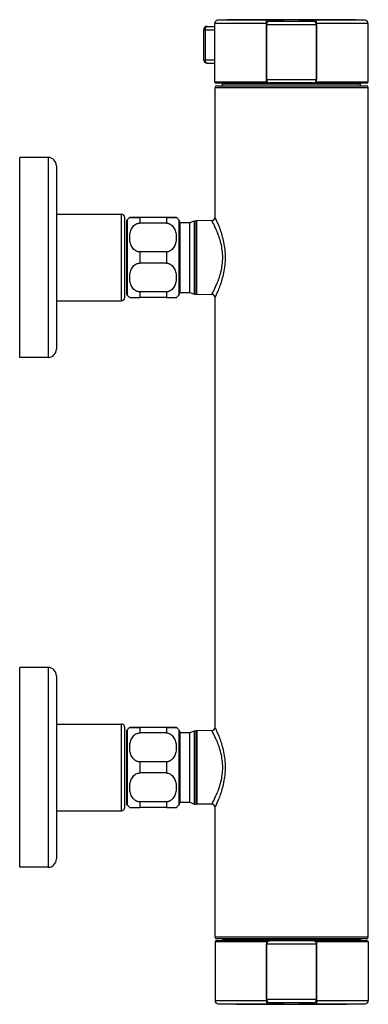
# Model space of a CAD drawing. Header units: millimetres. Extents: x 74 to 583, y 40 to 496.
# Tile 4 of 5: x 478 to 583, y 40 to 336. Entities that reach past the tile are written whole.
import ezdxf

# ---------------------------------------------------------------- set-up
doc = ezdxf.new("R2010")
doc.units = ezdxf.units.MM
doc.header["$LTSCALE"] = 46.255
doc.layers.get('0').update_dxf_attribs({"linetype": 'CONTINUOUS'})

msp = doc.modelspace()

# ---------------------------------------------------------------- linework, layer by layer
at = {"color": 7, "linetype": 'CONTINUOUS'}
for p, q in [((536.42, 317.1), (536.42, 334.68)), ((551.92, 334.34), (551.92, 317.8)), ((553.09, 335.38), (553.03, 335.37)), ((553.14, 335.38), (553.09, 335.38)), ((553.21, 335.39), (553.14, 335.38)), ((553.27, 335.39), (553.21, 335.39)), ((553.34, 335.39), (553.27, 335.39)), ((553.46, 335.4), (553.34, 335.39)), ((553.6, 335.41), (553.46, 335.4)), ((553.8, 335.41), (553.6, 335.41)), ((554.03, 335.42), (553.8, 335.41)), ((554.37, 335.43), (554.03, 335.42)), ((555.3, 335.45), (554.37, 335.43)), ((555.73, 335.46), (555.3, 335.45)), ((556.03, 335.47), (555.73, 335.46)), ((556.23, 335.48), (556.03, 335.47)), ((556.37, 335.49), (556.23, 335.48)), ((556.45, 335.49), (556.37, 335.49)), ((556.53, 335.49), (556.45, 335.49)), ((556.59, 335.5), (556.53, 335.49)), ((556.62, 335.5), (556.59, 335.5)), ((556.65, 335.5), (556.62, 335.5)), ((556.68, 335.5), (556.65, 335.5)), ((556.7, 335.5), (556.68, 335.5)), ((556.71, 335.51), (556.7, 335.5)), ((556.73, 335.51), (556.73, 335.51)), ((562.16, 335.5), (562.14, 335.5)), ((562.18, 335.5), (562.16, 335.5)), ((562.21, 335.5), (562.18, 335.5)), ((562.24, 335.5), (562.21, 335.5)), ((562.28, 335.5), (562.24, 335.5)), ((562.34, 335.49), (562.28, 335.5)), ((562.4, 335.49), (562.34, 335.49)), ((562.5, 335.48), (562.4, 335.49)), ((562.64, 335.48), (562.5, 335.48)), ((562.85, 335.47), (562.64, 335.48)), ((563.13, 335.46), (562.85, 335.47)), ((563.57, 335.45), (563.13, 335.46)), ((564.46, 335.43), (563.57, 335.45)), ((564.8, 335.42), (564.46, 335.43)), ((565.03, 335.41), (564.8, 335.42)), ((565.24, 335.41), (565.03, 335.41)), ((565.37, 335.4), (565.24, 335.41)), ((565.49, 335.39), (565.37, 335.4)), ((565.56, 335.39), (565.49, 335.39)), ((565.63, 335.39), (565.56, 335.39)), ((565.69, 335.38), (565.63, 335.39)), ((565.75, 335.38), (565.69, 335.38)), ((566.92, 334.34), (566.92, 317.8)), ((582.42, 317.1), (582.42, 334.67)), ((533.12, 323.8), (533.12, 332.8)), ((534.12, 333.8), (536.42, 333.8)), ((534.12, 322.8), (536.42, 322.8)), ((536.72, 316.8), (552.91, 316.8)), ((538.72, 315.95), (538.72, 316.5)), ((552.92, 316.8), (552.97, 316.8)), ((565.92, 316.8), (552.96, 316.8)), ((565.93, 316.8), (582.12, 316.8)), ((580.12, 315.95), (580.12, 316.5)), ((536.51, 276.52), (536.51, 315.45)), ((537.01, 315.95), (582.01, 315.95)), ((582.51, 60.45), (582.51, 315.45)), ((477.91, 234.45), (477.91, 294.45)), ((486.41, 294.45), (477.91, 294.45)), ((488.91, 291.95), (488.91, 236.95)), ((488.91, 277.45), (508.41, 277.45)), ((509.41, 252.45), (509.41, 276.45)), ((509.91, 275.09), (509.91, 253.8)), ((510.91, 276.45), (513.91, 276.45)), ((513.91, 276.44), (510.91, 276.45)), ((521.91, 276.45), (513.91, 276.45)), ((521.91, 276.44), (513.91, 276.44)), ((524.91, 276.45), (521.91, 276.44)), ((521.91, 276.45), (524.91, 276.45)), ((525.91, 275.09), (525.91, 253.8)), ((525.91, 274.92), (528.91, 274.92)), ((528.91, 274.92), (530.34, 275.45)), ((528.91, 253.97), (528.91, 274.92)), ((530.34, 253.45), (530.34, 275.45)), ((530.34, 275.45), (530.81, 275.45)), ((535.52, 275.52), (531.01, 275.45)), ((531.01, 253.45), (531.01, 275.45)), ((521.91, 274.77), (513.91, 274.77)), ((521.91, 266.1), (513.91, 266.1)), ((521.91, 262.76), (513.91, 262.76)), ((521.91, 254.11), (513.91, 254.11)), ((488.91, 251.45), (508.41, 251.45)), ((510.91, 252.45), (513.91, 252.44)), ((521.91, 252.44), (513.91, 252.44)), ((521.91, 252.44), (524.91, 252.45)), ((525.91, 253.97), (528.91, 253.97)), ((528.91, 253.97), (530.34, 253.45)), ((530.34, 253.45), (530.81, 253.45)), ((531.01, 253.45), (535.52, 253.37)), ((536.51, 123.52), (536.51, 252.37)), ((486.41, 234.45), (477.91, 234.45)), ((477.91, 81.45), (477.91, 141.45)), ((486.41, 141.45), (477.91, 141.45)), ((488.91, 138.95), (488.91, 83.95)), ((488.91, 124.45), (508.41, 124.45)), ((509.41, 99.45), (509.41, 123.45)), ((509.91, 122.09), (509.91, 100.8)), ((510.91, 123.45), (513.91, 123.45)), ((513.91, 123.44), (510.91, 123.45)), ((521.91, 123.45), (513.91, 123.45)), ((521.91, 123.44), (513.91, 123.44)), ((521.91, 121.77), (513.91, 121.77)), ((524.91, 123.45), (521.91, 123.44)), ((521.91, 123.45), (524.91, 123.45)), ((525.91, 122.09), (525.91, 100.8)), ((525.91, 121.92), (528.91, 121.92)), ((528.91, 121.92), (530.34, 122.45)), ((528.91, 100.97), (528.91, 121.92)), ((530.34, 122.45), (530.81, 122.45)), ((530.34, 100.45), (530.34, 122.45)), ((535.52, 122.52), (531.01, 122.45)), ((531.01, 122.45), (531.01, 100.45)), ((521.91, 113.1), (513.91, 113.1)), ((521.91, 109.76), (513.91, 109.76)), ((521.91, 101.11), (513.91, 101.11)), ((525.91, 100.97), (528.91, 100.97)), ((528.91, 100.97), (530.34, 100.45)), ((488.91, 98.45), (508.41, 98.45)), ((510.91, 99.45), (513.91, 99.44)), ((521.91, 99.44), (513.91, 99.44)), ((521.91, 99.44), (524.91, 99.45)), ((530.34, 100.45), (530.81, 100.45)), ((535.52, 100.37), (531.01, 100.45)), ((536.51, 60.45), (536.51, 99.37)), ((486.41, 81.45), (477.91, 81.45)), ((582.21, 59.35), (536.81, 59.35)), ((582.01, 59.95), (537.01, 59.95)), ((538.81, 59.95), (538.81, 59.65)), ((580.21, 59.95), (580.21, 59.65)), ((536.51, 59.05), (536.51, 41.47)), ((552.01, 41.8), (552.01, 58.35)), ((567.01, 41.8), (567.01, 58.35)), ((582.51, 59.05), (582.51, 41.47)), ((553.21, 40.76), (553.26, 40.76)), ((553.26, 40.76), (553.33, 40.75)), ((553.33, 40.75), (553.4, 40.75)), ((553.4, 40.75), (553.51, 40.74)), ((553.51, 40.74), (553.64, 40.74)), ((553.64, 40.74), (553.79, 40.73)), ((553.79, 40.73), (554.01, 40.72)), ((554.01, 40.72), (554.32, 40.72)), ((554.32, 40.72), (555.71, 40.68)), ((555.71, 40.68), (556.01, 40.67)), ((556.01, 40.67), (556.22, 40.67)), ((556.22, 40.67), (556.37, 40.66)), ((556.37, 40.66), (556.48, 40.66)), ((556.48, 40.66), (556.57, 40.65)), ((556.57, 40.65), (556.63, 40.65)), ((556.63, 40.65), (556.68, 40.64)), ((556.68, 40.64), (556.71, 40.64)), ((556.71, 40.64), (556.73, 40.64)), ((556.77, 40.64), (556.79, 40.64)), ((562.19, 40.63), (562.19, 40.63)), ((562.21, 40.64), (562.23, 40.64)), ((562.23, 40.64), (562.25, 40.64)), ((562.25, 40.64), (562.28, 40.64)), ((562.28, 40.64), (562.31, 40.64)), ((562.31, 40.64), (562.34, 40.64)), ((562.34, 40.64), (562.4, 40.65)), ((562.4, 40.65), (562.48, 40.65)), ((562.48, 40.65), (562.56, 40.66)), ((562.56, 40.66), (562.7, 40.66)), ((562.7, 40.66), (562.9, 40.67)), ((562.9, 40.67), (563.2, 40.68)), ((563.2, 40.68), (563.63, 40.69)), ((563.63, 40.69), (564.1, 40.7)), ((564.1, 40.7), (564.55, 40.71)), ((564.55, 40.71), (564.9, 40.72)), ((564.9, 40.72), (565.13, 40.73)), ((565.13, 40.73), (565.33, 40.74)), ((565.33, 40.74), (565.46, 40.74)), ((565.46, 40.74), (565.58, 40.75)), ((565.58, 40.75), (565.66, 40.75)), ((565.66, 40.75), (565.72, 40.76)), ((565.72, 40.76), (565.78, 40.76)), ((565.78, 40.76), (565.84, 40.76)), ((565.84, 40.76), (565.89, 40.77))]:
    msp.add_line(p, q, dxfattribs=at)
at = {"color": 9, "linetype": 'CONTINUOUS'}
for p, q in [((551.89, 334.67), (536.42, 334.68)), ((552.21, 335.67), (537.41, 335.68)), ((551.89, 334.67), (551.89, 317.1)), ((551.98, 334.67), (551.89, 334.67)), ((554.83, 335.44), (554.84, 335.44)), ((554.83, 335.44), (554.84, 335.44)), ((556.92, 335.53), (556.92, 335.61)), ((561.92, 335.61), (561.92, 335.53)), ((564.02, 335.44), (564, 335.44)), ((564, 335.44), (564.02, 335.44)), ((581.43, 335.67), (566.63, 335.67)), ((566.95, 334.67), (566.86, 334.67)), ((566.95, 317.1), (566.95, 334.67)), ((582.42, 334.67), (566.95, 334.67)), ((533.12, 332.8), (536.42, 332.8)), ((533.62, 323.8), (533.62, 332.8)), ((533.12, 323.8), (536.42, 323.8)), ((536.42, 317.1), (551.89, 317.1)), ((538.72, 316.5), (580.12, 316.5)), ((551.92, 317.8), (566.92, 317.8)), ((566.95, 317.1), (582.42, 317.1)), ((536.51, 315.45), (582.51, 315.45)), ((486.41, 294.45), (486.41, 234.45)), ((508.41, 251.45), (508.41, 277.45)), ((510.16, 275.75), (510.16, 253.14)), ((513.91, 276.44), (513.91, 274.77)), ((521.91, 276.44), (521.91, 274.77)), ((525.66, 275.75), (525.66, 253.14)), ((530.81, 253.45), (530.81, 275.45)), ((513.91, 266.1), (513.91, 262.76)), ((521.91, 266.1), (521.91, 262.76)), ((513.91, 254.11), (513.91, 252.44)), ((521.91, 254.11), (521.91, 252.44)), ((486.41, 141.45), (486.41, 81.45)), ((508.41, 98.45), (508.41, 124.45)), ((510.16, 122.75), (510.16, 100.14)), ((513.91, 123.44), (513.91, 121.77)), ((521.91, 123.44), (521.91, 121.77)), ((525.66, 122.75), (525.66, 100.14)), ((530.81, 100.45), (530.81, 122.45)), ((513.91, 113.1), (513.91, 109.76)), ((521.91, 113.1), (521.91, 109.76)), ((513.91, 101.11), (513.91, 99.44)), ((521.91, 101.11), (521.91, 99.44)), ((582.51, 60.45), (536.51, 60.45)), ((580.21, 59.65), (538.81, 59.65)), ((551.97, 59.05), (536.51, 59.05)), ((551.97, 59.05), (551.97, 41.47)), ((567.01, 58.35), (552.01, 58.35)), ((582.51, 59.05), (567.04, 59.05)), ((567.04, 41.47), (567.04, 59.05)), ((536.51, 41.47), (551.97, 41.47)), ((551.97, 41.47), (552.06, 41.47)), ((566.95, 41.47), (567.04, 41.47)), ((567.04, 41.47), (582.51, 41.47)), ((537.5, 40.47), (552.3, 40.47)), ((554.91, 40.7), (554.93, 40.7)), ((554.93, 40.7), (554.91, 40.7)), ((557.01, 40.54), (557.01, 40.61)), ((562.01, 40.61), (562.01, 40.54)), ((564.1, 40.7), (564.08, 40.7)), ((564.1, 40.7), (564.08, 40.7)), ((566.72, 40.47), (581.52, 40.47))]:
    msp.add_line(p, q, dxfattribs=at)
at = {"color": 7, "linetype": 'CONTINUOUS'}
for points in [[(553.03, 335.37), (553.01, 335.37), (552.99, 335.37), (552.96, 335.37), (552.94, 335.37), (552.92, 335.36), (552.9, 335.36), (552.88, 335.36), (552.85, 335.35), (552.83, 335.35), (552.81, 335.35), (552.79, 335.34), (552.77, 335.34), (552.74, 335.33), (552.72, 335.33), (552.69, 335.32), (552.66, 335.31), (552.63, 335.3), (552.59, 335.29), (552.56, 335.28), (552.52, 335.26), (552.48, 335.24), (552.44, 335.22), (552.4, 335.2), (552.35, 335.17), (552.31, 335.14), (552.26, 335.1), (552.22, 335.06), (552.17, 335.01), (552.13, 334.96), (552.09, 334.9), (552.05, 334.84), (552.02, 334.78), (551.99, 334.71), (551.97, 334.64), (551.95, 334.57), (551.93, 334.5), (551.92, 334.42), (551.92, 334.34)], [(556.73, 335.51), (556.73, 335.51), (556.73, 335.51), (556.72, 335.51), (556.72, 335.51), (556.71, 335.51)], [(562.14, 335.5), (562.13, 335.51), (562.12, 335.51), (562.12, 335.51), (562.11, 335.51), (562.11, 335.51), (562.11, 335.51)], [(566.92, 334.34), (566.92, 334.42), (566.91, 334.5), (566.89, 334.58), (566.87, 334.65), (566.85, 334.72), (566.82, 334.78), (566.78, 334.85), (566.75, 334.91), (566.71, 334.96), (566.66, 335.01), (566.62, 335.06), (566.57, 335.1), (566.53, 335.14), (566.48, 335.17), (566.43, 335.2), (566.39, 335.23), (566.34, 335.25), (566.3, 335.27), (566.26, 335.29), (566.23, 335.3), (566.19, 335.31), (566.16, 335.32), (566.14, 335.33), (566.11, 335.33), (566.09, 335.34), (566.07, 335.34), (566.04, 335.35), (566.02, 335.35), (566, 335.35), (565.98, 335.36), (565.96, 335.36), (565.94, 335.36), (565.92, 335.36), (565.9, 335.37), (565.87, 335.37), (565.85, 335.37), (565.83, 335.37), (565.8, 335.37), (565.75, 335.38)], [(536.42, 317.1), (536.42, 317.07), (536.43, 317.04), (536.43, 317.01), (536.44, 316.98), (536.45, 316.96), (536.47, 316.93), (536.49, 316.91), (536.51, 316.89), (536.53, 316.87), (536.55, 316.85), (536.58, 316.83), (536.6, 316.82), (536.63, 316.81), (536.66, 316.8), (536.69, 316.8), (536.72, 316.8)], [(582.12, 316.8), (582.15, 316.8), (582.18, 316.8), (582.21, 316.81), (582.24, 316.82), (582.26, 316.83), (582.29, 316.85), (582.31, 316.86), (582.33, 316.88), (582.35, 316.91), (582.37, 316.93), (582.39, 316.96), (582.4, 316.98), (582.41, 317.01), (582.41, 317.04), (582.42, 317.07), (582.42, 317.1)], [(552.01, 41.8), (552.01, 41.72), (552.02, 41.64), (552.03, 41.57), (552.05, 41.49), (552.08, 41.42), (552.11, 41.36), (552.14, 41.29), (552.18, 41.24), (552.22, 41.18), (552.26, 41.13), (552.31, 41.08), (552.35, 41.04), (552.4, 41), (552.45, 40.97), (552.49, 40.94), (552.54, 40.91), (552.58, 40.89), (552.63, 40.87), (552.66, 40.85), (552.7, 40.84), (552.73, 40.83), (552.76, 40.82), (552.79, 40.82), (552.82, 40.81), (552.84, 40.8), (552.86, 40.8), (552.88, 40.8), (552.91, 40.79), (552.93, 40.79), (552.95, 40.79), (552.97, 40.78), (552.99, 40.78), (553.01, 40.78), (553.03, 40.78), (553.05, 40.77), (553.08, 40.77), (553.1, 40.77), (553.12, 40.77), (553.15, 40.77), (553.21, 40.76)], [(565.89, 40.77), (565.92, 40.77), (565.94, 40.77), (565.96, 40.77), (565.99, 40.78), (566.01, 40.78), (566.03, 40.78), (566.05, 40.78), (566.07, 40.79), (566.09, 40.79), (566.12, 40.79), (566.14, 40.8), (566.16, 40.8), (566.19, 40.81), (566.21, 40.81), (566.24, 40.82), (566.27, 40.83), (566.3, 40.84), (566.33, 40.85), (566.37, 40.86), (566.41, 40.88), (566.45, 40.9), (566.49, 40.92), (566.53, 40.94), (566.57, 40.97), (566.62, 41), (566.66, 41.04), (566.71, 41.08), (566.75, 41.13), (566.8, 41.18), (566.84, 41.24), (566.87, 41.3), (566.91, 41.36), (566.94, 41.43), (566.96, 41.5), (566.98, 41.57), (567, 41.64), (567, 41.72), (567.01, 41.8)], [(556.73, 40.64), (556.76, 40.64), (556.77, 40.64)], [(556.79, 40.64), (556.8, 40.64), (556.81, 40.64), (556.81, 40.63), (556.82, 40.63), (556.82, 40.63), (556.82, 40.63)], [(562.19, 40.63), (562.2, 40.63), (562.2, 40.63), (562.2, 40.63), (562.21, 40.64), (562.21, 40.64)]]:
    msp.add_lwpolyline(points, dxfattribs=at)
for centre, radius, start, end in [((537.42, 334.68), 1, 90.6298, 179.9992), ((559.39, -1664.2), 2000, 89.36861, 90.62977), ((581.42, 334.67), 1, 359.9992, 89.3686), ((534.12, 332.8), 1, 90.0006, 180.0002), ((534.12, 323.8), 1, 180.0004, 270.0004), ((538.42, 316.5), 0.3, 359.9992, 89.9992), ((552.92, 317.8), 1, 179.9992, 269.9992), ((565.92, 317.8), 1, 269.9992, 359.9992), ((580.42, 316.5), 0.3, 89.9992, 179.9992), ((537.01, 315.45), 0.5, 90, 180), ((582.01, 315.45), 0.5, 0, 90), ((486.41, 291.95), 2.5, 0, 90), ((508.41, 276.45), 1, 0, 90), ((510.91, 275.09), 1, 138.5904, 180), ((513.91, 272.45), 5, 126.8698, 138.5904), ((521.91, 272.45), 5, 41.4096, 53.1302), ((524.91, 275.09), 1, 0, 41.4096), ((530.81, 275.25), 0.2, 0, 90), ((535.51, 276.52), 1, 271, 360), ((508.41, 252.45), 1, 270, 360), ((510.91, 253.8), 1, 180, 221.4096), ((513.91, 256.45), 5, 221.4096, 233.1302), ((521.91, 256.45), 5, 306.8698, 318.5904), ((524.91, 253.8), 1, 318.5904, 360), ((530.81, 253.65), 0.2, 270, 360), ((535.51, 252.37), 1, 0, 89), ((486.41, 236.95), 2.5, 270, 360), ((486.41, 138.95), 2.5, 0, 90), ((508.41, 123.45), 1, 0, 90), ((510.91, 122.09), 1, 138.5904, 180), ((513.91, 119.45), 5, 126.8698, 138.5904), ((521.91, 119.45), 5, 41.4096, 53.1302), ((524.91, 122.09), 1, 0, 41.4096), ((530.81, 122.25), 0.2, 0, 90), ((535.51, 123.52), 1, 271, 360), ((510.91, 100.8), 1, 180, 221.4096), ((524.91, 100.8), 1, 318.5904, 360), ((530.81, 100.65), 0.2, 270, 360), ((508.41, 99.45), 1, 270, 360), ((513.91, 103.45), 5, 221.4096, 233.1302), ((521.91, 103.45), 5, 306.8698, 318.5904), ((535.51, 99.37), 1, 0, 89), ((486.41, 83.95), 2.5, 270, 360), ((537.01, 60.45), 0.5, 180, 270), ((536.81, 59.05), 0.3, 90, 180), ((538.51, 59.65), 0.3, 270, 360), ((553.01, 58.35), 1, 90, 180), ((566.01, 58.35), 1, 0, 90), ((580.51, 59.65), 0.3, 180, 270), ((582.01, 60.45), 0.5, 270, 360), ((582.21, 59.05), 0.3, 0, 90), ((537.51, 41.47), 1, 180, 269.3694), ((581.51, 41.47), 1, 270.6306, 360), ((559.51, 2040.35), 2000, 269.36942, 270.63058)]:
    msp.add_arc(centre, radius, start, end, dxfattribs=at)
at = {"color": 9, "linetype": 'CONTINUOUS'}
for centre, radius, start, end in [((556.92, 334.61), 1, 90.0706, 117.9278), ((556.31, 341.26), 5.77, 273.7773, 274.4992), ((556.92, 334.53), 1, 102.3324, 103.2633), ((556.92, 334.53), 1, 90.0882, 102.3148), ((561.92, 334.61), 1, 62.0709, 89.9278), ((561.92, 334.53), 1, 77.6836, 89.9102), ((562.5, 340.77), 5.28, 265.4698, 266.2587), ((561.92, 334.53), 1, 76.7336, 77.6659), ((551.8, 329.22), 12.13, 270.4137, 271.8988), ((566.94, 332.5), 15.4, 268.8827, 270.066), ((551.99, 43.65), 15.4, 88.8823, 90.0667), ((567.13, 46.92), 12.13, 90.4147, 91.901), ((557.01, 41.54), 1, 242.0846, 269.9286), ((556.43, 35.37), 5.29, 85.4738, 86.2621), ((557.01, 41.61), 1, 256.7403, 257.6667), ((557.01, 41.61), 1, 257.6844, 269.911), ((562.01, 41.54), 1, 270.0714, 297.9158), ((562.01, 41.61), 1, 270.089, 282.3156), ((562.62, 34.88), 5.78, 93.7755, 94.4969), ((562.01, 41.61), 1, 282.3333, 283.2582)]:
    msp.add_arc(centre, radius, start, end, dxfattribs=at)
for points, knots in [([(551.89, 334.67), (551.89, 334.8), (551.9, 334.99), (551.94, 335.22), (551.98, 335.37), (552.02, 335.5), (552.08, 335.59), (552.14, 335.66), (552.19, 335.67), (552.21, 335.67)], [0, 0, 0, 0, 0.344677, 0.502631, 0.644084, 0.765097, 0.863376, 0.939549, 1, 1, 1, 1]), ([(559.42, 334.21), (558.93, 334.21), (557.98, 334.21), (556.8, 334.22), (555.9, 334.22), (555.27, 334.23), (554.68, 334.24), (554.13, 334.25), (553.64, 334.26), (553.2, 334.27), (552.83, 334.28), (552.55, 334.29), (552.36, 334.3), (552.25, 334.3), (552.15, 334.31), (552.07, 334.32), (552.01, 334.32), (551.96, 334.33), (551.94, 334.33), (551.92, 334.34), (551.92, 334.34), (551.92, 334.34)], [0, 0, 0, 0, 0.194949, 0.382406, 0.471055, 0.555168, 0.633935, 0.706599, 0.772461, 0.830888, 0.881319, 0.923272, 0.940941, 0.956347, 0.969455, 0.980236, 0.988667, 0.994736, 0.998453, 0.999461, 1, 1, 1, 1]), ([(556.92, 335.61), (556.92, 335.61), (556.91, 335.61), (556.9, 335.61), (556.87, 335.62), (556.83, 335.62), (556.79, 335.62), (556.73, 335.63), (556.66, 335.63), (556.55, 335.64), (556.39, 335.64), (556.17, 335.65), (555.91, 335.65), (555.61, 335.66), (555.28, 335.66), (554.78, 335.67), (554.08, 335.67), (553.18, 335.67), (552.54, 335.67), (552.21, 335.67)], [0, 0, 0, 0, 0.001364, 0.004788, 0.010385, 0.018165, 0.028131, 0.040274, 0.054576, 0.071016, 0.110211, 0.157624, 0.212969, 0.275924, 0.346112, 0.423114, 0.595683, 0.789522, 1, 1, 1, 1]), ([(559.42, 335.21), (559.1, 335.21), (558.47, 335.21), (557.55, 335.21), (556.66, 335.22), (555.83, 335.23), (555.19, 335.24), (554.72, 335.25), (554.4, 335.26), (554.11, 335.26), (553.85, 335.27), (553.62, 335.28), (553.42, 335.29), (553.26, 335.3), (553.14, 335.31), (553.06, 335.31), (553.02, 335.32), (552.98, 335.32), (552.95, 335.33), (552.93, 335.33), (552.92, 335.34), (552.92, 335.34), (552.92, 335.34), (552.92, 335.35), (552.92, 335.35), (552.93, 335.35), (552.94, 335.36), (552.97, 335.36), (553, 335.37), (553.05, 335.37), (553.1, 335.38), (553.16, 335.38), (553.22, 335.39), (553.33, 335.39), (553.49, 335.4), (553.7, 335.41), (553.94, 335.42), (554.32, 335.43), (554.62, 335.44), (554.83, 335.44)], [0, 0, 0, 0, 0.113321, 0.224185, 0.330192, 0.429048, 0.518612, 0.559293, 0.596944, 0.631362, 0.662357, 0.689765, 0.713438, 0.73325, 0.749097, 0.755509, 0.760901, 0.76527, 0.768615, 0.770942, 0.771734, 0.772293, 0.772658, 0.772962, 0.773394, 0.774042, 0.776066, 0.7791, 0.783157, 0.788238, 0.79434, 0.801456, 0.809577, 0.818692, 0.839858, 0.864844, 0.893514, 0.925716, 1, 1, 1, 1]), ([(554.84, 335.44), (555.22, 335.45), (555.74, 335.46), (556.35, 335.48), (556.59, 335.49), (556.69, 335.5)], [0, 0, 0, 0, 0.615712, 0.838873, 1, 1, 1, 1]), ([(556.76, 335.51), (556.78, 335.51), (556.82, 335.51), (556.87, 335.52), (556.9, 335.52), (556.91, 335.52), (556.92, 335.53), (556.92, 335.53), (556.92, 335.53)], [0, 0, 0, 0, 0.429255, 0.737881, 0.846921, 0.925968, 0.975753, 1, 1, 1, 1]), ([(564.02, 335.44), (564.22, 335.44), (564.52, 335.43), (564.9, 335.42), (565.14, 335.41), (565.35, 335.4), (565.51, 335.39), (565.62, 335.39), (565.68, 335.38), (565.74, 335.38), (565.8, 335.37), (565.84, 335.37), (565.87, 335.36), (565.9, 335.36), (565.91, 335.35), (565.92, 335.35), (565.92, 335.35), (565.92, 335.34), (565.92, 335.34), (565.92, 335.34), (565.91, 335.33), (565.89, 335.33), (565.86, 335.32), (565.83, 335.32), (565.78, 335.31), (565.7, 335.31), (565.59, 335.3), (565.42, 335.29), (565.22, 335.28), (564.99, 335.27), (564.73, 335.26), (564.44, 335.26), (564.12, 335.25), (563.65, 335.24), (563.01, 335.23), (562.18, 335.22), (561.3, 335.21), (560.37, 335.21), (559.74, 335.21), (559.42, 335.21)], [0, 0, 0, 0, 0.074282, 0.106486, 0.135156, 0.160142, 0.181306, 0.190421, 0.198542, 0.20566, 0.211762, 0.216842, 0.220899, 0.223934, 0.225959, 0.226606, 0.227039, 0.227342, 0.227708, 0.228267, 0.229059, 0.231386, 0.234729, 0.239098, 0.244492, 0.250903, 0.266749, 0.286561, 0.310235, 0.337642, 0.368638, 0.403055, 0.440706, 0.481388, 0.570951, 0.669808, 0.775815, 0.886679, 1, 1, 1, 1]), ([(566.92, 334.34), (566.92, 334.34), (566.92, 334.34), (566.91, 334.33), (566.88, 334.33), (566.83, 334.32), (566.77, 334.32), (566.69, 334.31), (566.59, 334.3), (566.48, 334.3), (566.29, 334.29), (566.01, 334.28), (565.64, 334.27), (565.2, 334.26), (564.71, 334.25), (564.16, 334.24), (563.57, 334.23), (562.94, 334.22), (562.04, 334.22), (560.86, 334.21), (559.91, 334.21), (559.42, 334.21)], [0, 0, 0, 0, 0.000539, 0.001546, 0.005262, 0.011329, 0.019759, 0.030538, 0.043645, 0.059051, 0.076718, 0.11867, 0.1691, 0.227527, 0.293389, 0.366053, 0.444821, 0.528936, 0.617586, 0.805047, 1, 1, 1, 1]), ([(566.63, 335.67), (566.3, 335.67), (565.67, 335.67), (564.76, 335.67), (564.06, 335.67), (563.56, 335.66), (563.23, 335.66), (562.93, 335.65), (562.67, 335.65), (562.45, 335.64), (562.29, 335.64), (562.18, 335.63), (562.11, 335.63), (562.06, 335.62), (562.01, 335.62), (561.97, 335.62), (561.95, 335.61), (561.93, 335.61), (561.92, 335.61), (561.92, 335.61)], [0, 0, 0, 0, 0.210481, 0.40432, 0.576889, 0.653892, 0.724079, 0.787034, 0.842378, 0.889791, 0.928985, 0.945425, 0.959727, 0.971869, 0.981835, 0.989615, 0.995212, 0.998636, 1, 1, 1, 1]), ([(561.92, 335.53), (561.92, 335.53), (561.93, 335.53), (561.93, 335.52), (561.95, 335.52), (561.97, 335.52), (562.02, 335.51), (562.06, 335.51), (562.08, 335.51)], [0, 0, 0, 0, 0.024228, 0.074006, 0.153051, 0.262094, 0.570733, 1, 1, 1, 1]), ([(562.15, 335.5), (562.25, 335.49), (562.49, 335.48), (563.1, 335.46), (563.62, 335.45), (564, 335.44)], [0, 0, 0, 0, 0.161187, 0.384365, 1, 1, 1, 1]), ([(566.95, 334.67), (566.95, 334.8), (566.94, 334.99), (566.9, 335.22), (566.87, 335.37), (566.82, 335.5), (566.76, 335.59), (566.7, 335.65), (566.65, 335.67), (566.63, 335.67)], [0, 0, 0, 0, 0.344677, 0.502631, 0.644084, 0.765097, 0.863376, 0.939549, 1, 1, 1, 1]), ([(533.62, 332.8), (533.62, 332.92), (533.65, 333.17), (533.73, 333.45), (533.84, 333.62), (533.93, 333.72), (534.02, 333.78), (534.09, 333.8), (534.12, 333.8)], [0, 0, 0, 0, 0.318376, 0.60155, 0.72211, 0.826868, 0.917691, 1, 1, 1, 1]), ([(534.12, 322.8), (534.09, 322.8), (534.02, 322.81), (533.93, 322.87), (533.84, 322.97), (533.73, 323.14), (533.65, 323.43), (533.62, 323.67), (533.62, 323.8)], [0, 0, 0, 0, 0.082309, 0.173132, 0.27789, 0.39845, 0.681624, 1, 1, 1, 1]), ([(551.89, 317.1), (551.89, 317.06), (551.89, 316.99), (551.91, 316.9), (551.93, 316.85), (551.95, 316.82), (551.97, 316.8), (551.98, 316.8)], [0, 0, 0, 0, 0.347807, 0.649037, 0.770396, 0.868448, 1, 1, 1, 1]), ([(566.95, 317.1), (566.95, 317.06), (566.95, 316.99), (566.93, 316.9), (566.91, 316.85), (566.89, 316.81), (566.87, 316.8), (566.86, 316.8)], [0, 0, 0, 0, 0.347543, 0.648528, 0.769806, 0.867855, 1, 1, 1, 1]), ([(535.52, 253.37), (535.53, 253.37), (535.53, 253.37), (535.53, 253.38), (535.54, 253.4), (535.56, 253.42), (535.57, 253.46), (535.6, 253.51), (535.65, 253.6), (535.72, 253.72), (535.8, 253.87), (535.89, 254.04), (536.04, 254.32), (536.24, 254.73), (536.52, 255.28), (536.81, 255.92), (537.12, 256.63), (537.44, 257.42), (537.75, 258.27), (538.04, 259.19), (538.4, 260.51), (538.73, 262.26), (538.87, 264.45), (538.73, 266.63), (538.34, 268.7), (537.86, 270.31), (537.44, 271.48), (537.12, 272.26), (536.81, 272.98), (536.52, 273.61), (536.24, 274.17), (536.04, 274.57), (535.89, 274.85), (535.8, 275.03), (535.72, 275.17), (535.65, 275.3), (535.6, 275.38), (535.57, 275.44), (535.56, 275.47), (535.54, 275.49), (535.53, 275.51), (535.53, 275.52), (535.53, 275.52), (535.52, 275.52)], [0, 0, 0, 0, 0.000171, 0.00068, 0.001528, 0.002712, 0.004229, 0.006079, 0.010762, 0.016732, 0.023955, 0.032386, 0.041978, 0.064459, 0.090992, 0.121173, 0.154619, 0.190976, 0.229917, 0.271137, 0.314337, 0.405356, 0.50001, 0.594665, 0.685684, 0.770083, 0.809024, 0.845381, 0.878827, 0.909009, 0.935541, 0.958022, 0.967616, 0.976046, 0.983268, 0.989239, 0.993924, 0.995773, 0.997291, 0.998474, 0.999321, 0.99983, 1, 1, 1, 1]), ([(536.51, 252.37), (536.51, 252.37), (536.51, 252.37), (536.52, 252.39), (536.53, 252.41), (536.54, 252.43), (536.56, 252.47), (536.59, 252.53), (536.63, 252.63), (536.7, 252.76), (536.78, 252.93), (536.87, 253.13), (537.01, 253.44), (537.22, 253.89), (537.48, 254.51), (537.77, 255.22), (538.07, 256.01), (538.37, 256.88), (538.78, 258.16), (539.22, 259.9), (539.58, 262.12), (539.71, 264.45), (539.58, 266.77), (539.22, 269), (538.78, 270.74), (538.37, 272.01), (538.07, 272.88), (537.77, 273.67), (537.48, 274.38), (537.22, 275), (537.01, 275.45), (536.87, 275.77), (536.78, 275.96), (536.7, 276.13), (536.63, 276.27), (536.59, 276.36), (536.56, 276.42), (536.54, 276.46), (536.53, 276.49), (536.52, 276.51), (536.51, 276.52), (536.51, 276.52), (536.51, 276.52)], [0, 0, 0, 0, 0.000175, 0.000696, 0.001561, 0.002768, 0.004314, 0.006198, 0.010965, 0.017042, 0.024391, 0.032962, 0.042707, 0.065513, 0.092375, 0.122859, 0.156562, 0.193102, 0.232125, 0.316316, 0.406554, 0.499999, 0.593445, 0.683685, 0.767874, 0.806898, 0.843436, 0.87714, 0.907627, 0.934488, 0.957294, 0.967039, 0.97561, 0.982957, 0.989037, 0.993808, 0.995692, 0.997238, 0.998444, 0.999307, 0.999826, 1, 1, 1, 1]), ([(535.52, 100.37), (535.53, 100.37), (535.53, 100.37), (535.53, 100.38), (535.54, 100.4), (535.56, 100.42), (535.57, 100.46), (535.6, 100.51), (535.65, 100.6), (535.72, 100.72), (535.8, 100.87), (535.89, 101.04), (536.04, 101.32), (536.24, 101.73), (536.52, 102.28), (536.81, 102.92), (537.12, 103.63), (537.44, 104.42), (537.75, 105.27), (538.04, 106.19), (538.4, 107.51), (538.73, 109.26), (538.87, 111.45), (538.73, 113.63), (538.34, 115.7), (537.86, 117.31), (537.44, 118.48), (537.12, 119.26), (536.81, 119.98), (536.52, 120.61), (536.24, 121.17), (536.04, 121.57), (535.89, 121.85), (535.8, 122.03), (535.72, 122.17), (535.65, 122.3), (535.6, 122.38), (535.57, 122.44), (535.56, 122.47), (535.54, 122.49), (535.53, 122.51), (535.53, 122.52), (535.53, 122.52), (535.52, 122.52)], [0, 0, 0, 0, 0.000171, 0.00068, 0.001528, 0.002712, 0.004229, 0.006079, 0.010762, 0.016732, 0.023955, 0.032386, 0.041978, 0.064459, 0.090992, 0.121173, 0.154619, 0.190976, 0.229917, 0.271137, 0.314337, 0.405356, 0.50001, 0.594665, 0.685684, 0.770083, 0.809024, 0.845381, 0.878827, 0.909009, 0.935541, 0.958022, 0.967616, 0.976046, 0.983268, 0.989239, 0.993924, 0.995773, 0.997291, 0.998474, 0.999321, 0.99983, 1, 1, 1, 1]), ([(536.51, 99.37), (536.51, 99.37), (536.51, 99.37), (536.52, 99.39), (536.53, 99.41), (536.54, 99.43), (536.56, 99.47), (536.59, 99.53), (536.63, 99.63), (536.7, 99.76), (536.78, 99.93), (536.87, 100.13), (537.01, 100.44), (537.22, 100.89), (537.48, 101.51), (537.77, 102.22), (538.07, 103.01), (538.37, 103.88), (538.78, 105.16), (539.22, 106.9), (539.58, 109.12), (539.71, 111.45), (539.58, 113.77), (539.22, 116), (538.78, 117.74), (538.37, 119.01), (538.07, 119.88), (537.77, 120.67), (537.48, 121.38), (537.22, 122), (537.01, 122.45), (536.87, 122.77), (536.78, 122.96), (536.7, 123.13), (536.63, 123.27), (536.59, 123.36), (536.56, 123.42), (536.54, 123.46), (536.53, 123.49), (536.52, 123.51), (536.51, 123.52), (536.51, 123.52), (536.51, 123.52)], [0, 0, 0, 0, 0.000175, 0.000696, 0.001561, 0.002768, 0.004314, 0.006198, 0.010965, 0.017042, 0.024391, 0.032962, 0.042707, 0.065513, 0.092375, 0.122859, 0.156562, 0.193102, 0.232125, 0.316316, 0.406554, 0.499999, 0.593445, 0.683685, 0.767874, 0.806898, 0.843436, 0.87714, 0.907627, 0.934488, 0.957294, 0.967039, 0.97561, 0.982957, 0.989037, 0.993808, 0.995692, 0.997238, 0.998444, 0.999307, 0.999826, 1, 1, 1, 1]), ([(551.97, 59.05), (551.97, 59.08), (551.98, 59.16), (551.99, 59.24), (552.01, 59.29), (552.03, 59.33), (552.06, 59.35), (552.07, 59.35)], [0, 0, 0, 0, 0.347541, 0.648525, 0.769804, 0.867854, 1, 1, 1, 1]), ([(567.04, 59.05), (567.04, 59.08), (567.04, 59.16), (567.02, 59.24), (567, 59.29), (566.98, 59.33), (566.96, 59.35), (566.94, 59.35)], [0, 0, 0, 0, 0.347805, 0.649034, 0.770394, 0.868447, 1, 1, 1, 1]), ([(551.97, 41.47), (551.97, 41.34), (551.98, 41.15), (552.02, 40.92), (552.06, 40.77), (552.11, 40.65), (552.16, 40.55), (552.22, 40.49), (552.27, 40.47), (552.3, 40.47)], [0, 0, 0, 0, 0.344679, 0.502633, 0.644086, 0.765098, 0.863377, 0.93955, 1, 1, 1, 1]), ([(552.01, 41.8), (552.01, 41.8), (552.01, 41.8), (552.02, 41.81), (552.05, 41.81), (552.09, 41.82), (552.16, 41.83), (552.24, 41.83), (552.34, 41.84), (552.45, 41.84), (552.64, 41.85), (552.91, 41.86), (553.29, 41.87), (553.73, 41.89), (554.22, 41.9), (554.76, 41.9), (555.35, 41.91), (555.98, 41.92), (556.88, 41.93), (558.06, 41.93), (559.02, 41.93), (559.51, 41.93)], [0, 0, 0, 0, 0.000538, 0.001545, 0.005261, 0.011329, 0.019758, 0.030537, 0.043644, 0.05905, 0.076718, 0.118669, 0.1691, 0.227526, 0.293388, 0.366053, 0.444821, 0.528935, 0.617586, 0.805047, 1, 1, 1, 1]), ([(559.51, 41.93), (559.99, 41.93), (560.95, 41.93), (562.13, 41.93), (563.03, 41.92), (563.66, 41.91), (564.25, 41.9), (564.79, 41.9), (565.29, 41.89), (565.72, 41.87), (566.1, 41.86), (566.38, 41.85), (566.56, 41.84), (566.68, 41.84), (566.78, 41.83), (566.86, 41.83), (566.92, 41.82), (566.96, 41.81), (566.99, 41.81), (567, 41.8), (567.01, 41.8), (567.01, 41.8)], [0, 0, 0, 0, 0.194949, 0.382406, 0.471055, 0.555168, 0.633936, 0.7066, 0.772461, 0.830888, 0.88132, 0.923273, 0.940941, 0.956348, 0.969456, 0.980236, 0.988667, 0.994736, 0.998453, 0.999461, 1, 1, 1, 1]), ([(567.04, 41.47), (567.04, 41.34), (567.03, 41.15), (566.99, 40.92), (566.95, 40.77), (566.9, 40.65), (566.85, 40.55), (566.79, 40.49), (566.74, 40.47), (566.72, 40.47)], [0, 0, 0, 0, 0.344679, 0.502633, 0.644086, 0.765098, 0.863377, 0.93955, 1, 1, 1, 1]), ([(552.3, 40.47), (552.63, 40.47), (553.26, 40.47), (554.17, 40.47), (554.86, 40.48), (555.37, 40.48), (555.7, 40.49), (555.99, 40.49), (556.25, 40.5), (556.48, 40.5), (556.64, 40.51), (556.75, 40.51), (556.81, 40.51), (556.87, 40.52), (556.92, 40.52), (556.95, 40.52), (556.98, 40.53), (557, 40.53), (557.01, 40.53), (557.01, 40.54)], [0, 0, 0, 0, 0.210481, 0.40432, 0.57689, 0.653893, 0.72408, 0.787035, 0.842379, 0.889791, 0.928986, 0.945426, 0.959727, 0.97187, 0.981836, 0.989616, 0.995212, 0.998637, 1, 1, 1, 1]), ([(554.91, 40.7), (554.7, 40.71), (554.4, 40.71), (554.02, 40.72), (553.78, 40.73), (553.57, 40.74), (553.42, 40.75), (553.31, 40.76), (553.24, 40.76), (553.18, 40.77), (553.13, 40.77), (553.09, 40.78), (553.06, 40.78), (553.03, 40.79), (553.02, 40.79), (553.01, 40.79), (553, 40.8), (553, 40.8), (553.01, 40.8), (553.01, 40.8), (553.02, 40.81), (553.04, 40.81), (553.07, 40.82), (553.1, 40.82), (553.15, 40.83), (553.22, 40.83), (553.34, 40.84), (553.51, 40.85), (553.71, 40.86), (553.94, 40.87), (554.2, 40.88), (554.49, 40.89), (554.8, 40.89), (555.28, 40.9), (555.92, 40.91), (556.75, 40.92), (557.63, 40.93), (558.56, 40.93), (559.19, 40.93), (559.51, 40.93)], [0, 0, 0, 0, 0.074282, 0.106486, 0.135157, 0.160142, 0.181307, 0.190421, 0.198543, 0.205661, 0.211763, 0.216843, 0.2209, 0.223935, 0.22596, 0.226607, 0.22704, 0.227343, 0.227708, 0.228267, 0.229059, 0.231386, 0.234729, 0.239098, 0.244491, 0.250903, 0.266749, 0.286561, 0.310234, 0.337641, 0.368638, 0.403054, 0.440705, 0.481387, 0.570951, 0.669807, 0.775814, 0.886679, 1, 1, 1, 1]), ([(556.77, 40.64), (556.68, 40.65), (556.44, 40.66), (555.82, 40.68), (555.31, 40.69), (554.93, 40.7)], [0, 0, 0, 0, 0.161187, 0.384365, 1, 1, 1, 1]), ([(557.01, 40.61), (557.01, 40.61), (557, 40.61), (556.99, 40.62), (556.98, 40.62), (556.96, 40.62), (556.91, 40.63), (556.87, 40.63), (556.85, 40.64)], [0, 0, 0, 0, 0.024218, 0.073992, 0.153036, 0.262079, 0.570724, 1, 1, 1, 1]), ([(559.51, 40.93), (559.83, 40.93), (560.45, 40.93), (561.38, 40.93), (562.27, 40.92), (563.1, 40.91), (563.74, 40.9), (564.21, 40.89), (564.53, 40.89), (564.82, 40.88), (565.08, 40.87), (565.31, 40.86), (565.51, 40.85), (565.67, 40.84), (565.79, 40.83), (565.87, 40.83), (565.91, 40.82), (565.95, 40.82), (565.98, 40.81), (565.99, 40.81), (566, 40.8), (566.01, 40.8), (566.01, 40.8), (566.01, 40.8), (566.01, 40.79), (566, 40.79), (565.98, 40.79), (565.96, 40.78), (565.92, 40.78), (565.88, 40.77), (565.83, 40.77), (565.77, 40.76), (565.7, 40.76), (565.59, 40.75), (565.44, 40.74), (565.23, 40.73), (564.99, 40.72), (564.61, 40.71), (564.31, 40.71), (564.1, 40.7)], [0, 0, 0, 0, 0.113321, 0.224185, 0.330192, 0.429049, 0.518612, 0.559294, 0.596945, 0.631362, 0.662357, 0.689766, 0.713439, 0.73325, 0.749098, 0.755509, 0.760901, 0.76527, 0.768614, 0.770942, 0.771734, 0.772292, 0.772658, 0.772961, 0.773394, 0.774041, 0.776065, 0.779099, 0.783156, 0.788237, 0.794339, 0.801455, 0.809576, 0.818691, 0.839858, 0.864844, 0.893514, 0.925716, 1, 1, 1, 1]), ([(562.17, 40.64), (562.14, 40.63), (562.1, 40.63), (562.06, 40.62), (562.03, 40.62), (562.02, 40.62), (562.01, 40.61), (562.01, 40.61), (562.01, 40.61)], [0, 0, 0, 0, 0.429264, 0.737895, 0.846936, 0.925982, 0.975764, 1, 1, 1, 1]), ([(562.01, 40.54), (562.01, 40.53), (562.02, 40.53), (562.03, 40.53), (562.06, 40.52), (562.1, 40.52), (562.14, 40.52), (562.2, 40.51), (562.27, 40.51), (562.38, 40.51), (562.54, 40.5), (562.76, 40.5), (563.02, 40.49), (563.32, 40.49), (563.65, 40.48), (564.15, 40.48), (564.85, 40.47), (565.75, 40.47), (566.39, 40.47), (566.72, 40.47)], [0, 0, 0, 0, 0.001363, 0.004788, 0.010384, 0.018164, 0.02813, 0.040273, 0.054575, 0.071015, 0.11021, 0.157624, 0.212968, 0.275924, 0.346111, 0.423114, 0.595683, 0.789522, 1, 1, 1, 1]), ([(564.08, 40.7), (563.7, 40.69), (563.19, 40.68), (562.57, 40.66), (562.34, 40.65), (562.24, 40.64)], [0, 0, 0, 0, 0.615713, 0.838873, 1, 1, 1, 1])]:
    msp.add_open_spline(points, degree=3, knots=knots, dxfattribs=at)
at = {"color": 7, "linetype": 'CONTINUOUS'}
for points, knots in [([(513.91, 266.1), (513.77, 266.1), (513.51, 266.13), (513, 266.26), (512.44, 266.58), (511.91, 267.11), (511.39, 267.92), (511, 269.04), (510.86, 270.43), (511, 271.83), (511.39, 272.95), (511.91, 273.76), (512.44, 274.29), (513, 274.61), (513.51, 274.74), (513.77, 274.77), (513.91, 274.77)], [0, 0, 0, 0, 0.034322, 0.068308, 0.134343, 0.198046, 0.260006, 0.380731, 0.5, 0.619269, 0.739994, 0.801954, 0.865657, 0.931692, 0.965678, 1, 1, 1, 1]), ([(521.91, 274.77), (522.04, 274.77), (522.31, 274.74), (522.81, 274.61), (523.37, 274.29), (523.9, 273.76), (524.43, 272.95), (524.81, 271.83), (524.95, 270.43), (524.81, 269.04), (524.43, 267.92), (523.9, 267.11), (523.37, 266.58), (522.81, 266.26), (522.31, 266.13), (522.04, 266.1), (521.91, 266.1)], [0, 0, 0, 0, 0.034322, 0.068308, 0.134343, 0.198046, 0.260006, 0.380731, 0.5, 0.619269, 0.739994, 0.801954, 0.865657, 0.931692, 0.965678, 1, 1, 1, 1]), ([(513.91, 254.11), (513.77, 254.11), (513.51, 254.13), (513, 254.27), (512.44, 254.59), (511.91, 255.11), (511.39, 255.92), (511, 257.04), (510.86, 258.43), (511, 259.83), (511.39, 260.95), (511.91, 261.75), (512.44, 262.28), (513, 262.6), (513.51, 262.74), (513.77, 262.76), (513.91, 262.76)], [0, 0, 0, 0, 0.034349, 0.06836, 0.134428, 0.198143, 0.260097, 0.380784, 0.5, 0.619216, 0.739903, 0.801857, 0.865572, 0.93164, 0.965651, 1, 1, 1, 1]), ([(521.91, 262.76), (522.04, 262.76), (522.31, 262.74), (522.81, 262.6), (523.37, 262.28), (523.9, 261.75), (524.43, 260.95), (524.81, 259.83), (524.95, 258.43), (524.81, 257.04), (524.43, 255.92), (523.9, 255.11), (523.37, 254.59), (522.81, 254.27), (522.31, 254.13), (522.04, 254.11), (521.91, 254.11)], [0, 0, 0, 0, 0.034349, 0.06836, 0.134428, 0.198143, 0.260097, 0.380784, 0.5, 0.619216, 0.739903, 0.801857, 0.865572, 0.93164, 0.965651, 1, 1, 1, 1]), ([(513.91, 113.1), (513.77, 113.1), (513.51, 113.13), (513, 113.26), (512.44, 113.58), (511.91, 114.11), (511.39, 114.92), (511, 116.04), (510.86, 117.43), (511, 118.83), (511.39, 119.95), (511.91, 120.76), (512.44, 121.29), (513, 121.61), (513.51, 121.74), (513.77, 121.77), (513.91, 121.77)], [0, 0, 0, 0, 0.034322, 0.068308, 0.134343, 0.198046, 0.260006, 0.380731, 0.5, 0.619269, 0.739994, 0.801954, 0.865657, 0.931692, 0.965678, 1, 1, 1, 1]), ([(521.91, 121.77), (522.04, 121.77), (522.31, 121.74), (522.81, 121.61), (523.37, 121.29), (523.9, 120.76), (524.43, 119.95), (524.81, 118.83), (524.95, 117.43), (524.81, 116.04), (524.43, 114.92), (523.9, 114.11), (523.37, 113.58), (522.81, 113.26), (522.31, 113.13), (522.04, 113.1), (521.91, 113.1)], [0, 0, 0, 0, 0.034322, 0.068308, 0.134343, 0.198046, 0.260006, 0.380731, 0.5, 0.619269, 0.739994, 0.801954, 0.865657, 0.931692, 0.965678, 1, 1, 1, 1]), ([(513.91, 101.11), (513.77, 101.11), (513.51, 101.13), (513, 101.27), (512.44, 101.59), (511.91, 102.11), (511.39, 102.92), (511, 104.04), (510.86, 105.43), (511, 106.83), (511.39, 107.95), (511.91, 108.75), (512.44, 109.28), (513, 109.6), (513.51, 109.74), (513.77, 109.76), (513.91, 109.76)], [0, 0, 0, 0, 0.034349, 0.06836, 0.134428, 0.198143, 0.260097, 0.380784, 0.5, 0.619216, 0.739903, 0.801857, 0.865572, 0.93164, 0.965651, 1, 1, 1, 1]), ([(521.91, 109.76), (522.04, 109.76), (522.31, 109.74), (522.81, 109.6), (523.37, 109.28), (523.9, 108.75), (524.43, 107.95), (524.81, 106.83), (524.95, 105.43), (524.81, 104.04), (524.43, 102.92), (523.9, 102.11), (523.37, 101.59), (522.81, 101.27), (522.31, 101.13), (522.04, 101.11), (521.91, 101.11)], [0, 0, 0, 0, 0.034349, 0.06836, 0.134428, 0.198143, 0.260097, 0.380784, 0.5, 0.619216, 0.739903, 0.801857, 0.865572, 0.93164, 0.965651, 1, 1, 1, 1])]:
    msp.add_open_spline(points, degree=3, knots=knots, dxfattribs=at)

doc.saveas('drawing.dxf')
